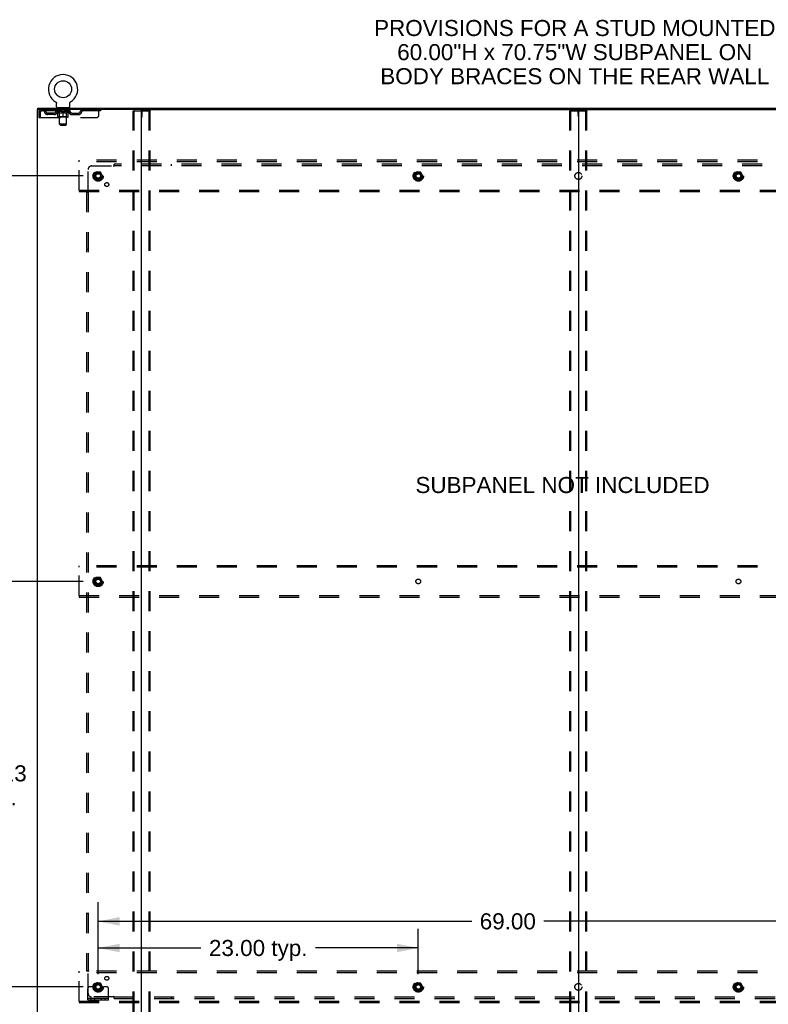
# Model space of a CAD drawing. Header units: inches. Extents: x 0 to 262, y 0 to 169.
# Tile 73 of 74: x 179 to 233, y 57 to 128. Entities that reach past the tile are written whole.
import ezdxf

# ---------------------------------------------------------------- set-up
doc = ezdxf.new("R2010")
doc.units = ezdxf.units.IN
doc.header["$LTSCALE"] = 14.384615
doc.header["$MEASUREMENT"] = 0
doc.linetypes.add('DOT', pattern=[0.2, 0.1, -0.1])
doc.linetypes.add('HIDDEN', pattern=[0.2, 0.1, -0.1])
doc.layers.get('0').update_dxf_attribs({"linetype": 'CONTINUOUS'})
for name, color, linetype in [('DEFAULT_2', 8, 'HIDDEN'), ('DIMENSIONS', 7, 'CONTINUOUS'), ('SUBPANEL', 7, 'CONTINUOUS'), ('WITNESSMARKS', 7, 'CONTINUOUS')]:
    doc.layers.add(name, color=color, linetype=linetype)
doc.styles.get("Standard").update_dxf_attribs({"font": 'arial.ttf'})
doc.dimstyles.new('DIMSTYLE_1', dxfattribs={"dimtxt": 1.153846, "dimasz": 1.538462, "dimexe": 0.09, "dimexo": 0.07, "dimgap": 0.0375, "dimtad": 0, "dimtih": 1, "dimtoh": 1, "dimzin": 4, "dimdsep": 46, "dimtxsty": 'Standard', "dimblk": '_FILLED', "dimblk1": '_FILLED', "dimblk2": '_FILLED', "dimcen": 0.09, "dimadec": 3, "dimazin": 1, "dimtfac": 1, "dimtdec": 3, "dimtofl": 0, "dimtmove": 0, "dimatfit": 3, "dimldrblk": '_FILLED', "dimfxl": 0, "dimtolj": 1, "dimtzin": 4, "dimarcsym": 0})

# ---------------------------------------------------------------- blocks, each defined once
blk = doc.blocks.new('_FILLED')
at = {"color": 0, "linetype": 'ByBlock'}
blk.add_solid([(0, 0), (-1, 0.2), (-1, -0.2)], dxfattribs=at)
blk = doc.blocks.new('*D3')
at = {"layer": 'DIMENSIONS', "color": 2, "linetype": 'Continuous'}
for p, q in [((184.966, 59.145), (184.966, 62.414)), ((207.966, 59.145), (207.966, 62.414)), ((184.966, 61.029), (192.352, 61.029)), ((207.966, 61.029), (200.579, 61.029))]:
    blk.add_line(p, q, dxfattribs=at)
at = {"layer": 'DIMENSIONS', "color": 2, "linetype": 'Continuous', "xscale": 1.5384615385, "yscale": 1.5384615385, "zscale": 1.5384615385, "rotation": 180}
blk.add_blockref('_FILLED', (184.966, 61.029), dxfattribs=at)
at = {"layer": 'DIMENSIONS', "color": 2, "linetype": 'Continuous', "xscale": 1.5384615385, "yscale": 1.5384615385, "zscale": 1.5384615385}
blk.add_blockref('_FILLED', (207.966, 61.029), dxfattribs=at)
at = {"layer": 'DIMENSIONS', "color": 2, "linetype": 'Continuous', "insert": (196.466, 61.606), "char_height": 1.1538, "width": 7.07321, "attachment_point": 2, "line_spacing_factor": 0.9}
blk.add_mtext('23.00 typ.', dxfattribs=at)
blk = doc.blocks.new('*D4')
at = {"layer": 'DIMENSIONS', "color": 2, "linetype": 'Continuous'}
for p, q in [((183.889, 116.483), (172.958, 116.483)), ((174.343, 116.483), (174.343, 90.504)), ((174.343, 58.233), (174.343, 88.197)), ((183.889, 58.233), (172.958, 58.233))]:
    blk.add_line(p, q, dxfattribs=at)
at = {"layer": 'DIMENSIONS', "color": 2, "linetype": 'Continuous', "xscale": 1.5384615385, "yscale": 1.5384615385, "zscale": 1.5384615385}
for p, rotation in [((174.343, 116.483), 90), ((174.343, 58.233), 270)]:
    blk.add_blockref('_FILLED', p, dxfattribs=dict(at, rotation=rotation))
at = {"layer": 'DIMENSIONS', "color": 2, "linetype": 'Continuous', "insert": (174.343, 89.928), "char_height": 1.1538, "width": 4.03203, "attachment_point": 2, "line_spacing_factor": 0.9}
blk.add_mtext('58.25', dxfattribs=at)
blk = doc.blocks.new('*D5')
at = {"layer": 'DIMENSIONS', "color": 2, "linetype": 'Continuous'}
for p, q in [((184.966, 59.145), (184.966, 64.329)), ((253.966, 59.145), (253.966, 64.329)), ((184.966, 62.944), (211.802, 62.944)), ((253.966, 62.944), (216.988, 62.944))]:
    blk.add_line(p, q, dxfattribs=at)
at = {"layer": 'DIMENSIONS', "color": 2, "linetype": 'Continuous', "xscale": 1.5384615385, "yscale": 1.5384615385, "zscale": 1.5384615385, "rotation": 180}
blk.add_blockref('_FILLED', (184.966, 62.944), dxfattribs=at)
at = {"layer": 'DIMENSIONS', "color": 2, "linetype": 'Continuous', "xscale": 1.5384615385, "yscale": 1.5384615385, "zscale": 1.5384615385}
blk.add_blockref('_FILLED', (253.966, 62.944), dxfattribs=at)
at = {"layer": 'DIMENSIONS', "color": 2, "linetype": 'Continuous', "insert": (214.395, 63.521), "char_height": 1.1538, "width": 4.03203, "attachment_point": 2, "line_spacing_factor": 0.9}
blk.add_mtext('69.00', dxfattribs=at)
blk = doc.blocks.new('*D6')
at = {"layer": 'DIMENSIONS', "color": 2, "linetype": 'Continuous'}
for p, q in [((183.889, 87.358), (176.431, 87.358)), ((177.815, 87.358), (177.815, 74.727)), ((177.815, 58.233), (177.815, 70.689)), ((183.889, 58.233), (176.431, 58.233))]:
    blk.add_line(p, q, dxfattribs=at)
at = {"layer": 'DIMENSIONS', "color": 2, "linetype": 'Continuous', "xscale": 1.5384615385, "yscale": 1.5384615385, "zscale": 1.5384615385}
for p, rotation in [((177.815, 87.358), 90), ((177.815, 58.233), 270)]:
    blk.add_blockref('_FILLED', p, dxfattribs=dict(at, rotation=rotation))
at = {"layer": 'DIMENSIONS', "color": 2, "linetype": 'Continuous', "insert": (177.815, 74.15), "char_height": 1.1538, "width": 4.03203, "attachment_point": 2, "line_spacing_factor": 0.9}
blk.add_mtext('29.13\\Ptyp.', dxfattribs=at)

msp = doc.modelspace()

# ---------------------------------------------------------------- linework, layer by layer
at = {"color": 7, "linetype": 'Continuous'}
for p, q in [((181.908, 121.805), (181.908, 121.805)), ((181.908, 121.805), (181.911, 121.803)), ((181.911, 121.803), (181.914, 121.801)), ((181.914, 121.801), (181.916, 121.8)), ((181.916, 121.8), (181.919, 121.798)), ((181.919, 121.798), (181.923, 121.795)), ((181.923, 121.795), (181.926, 121.792)), ((181.926, 121.792), (181.929, 121.789)), ((181.929, 121.789), (181.932, 121.786)), ((181.932, 121.786), (181.935, 121.783)), ((181.935, 121.783), (181.938, 121.78)), ((181.938, 121.78), (181.941, 121.777)), ((181.941, 121.777), (181.944, 121.773)), ((181.944, 121.773), (181.947, 121.77)), ((181.946, 121.77), (181.949, 121.766)), ((181.949, 121.766), (181.951, 121.763)), ((181.951, 121.763), (181.954, 121.759)), ((181.953, 121.759), (181.956, 121.755)), ((181.956, 121.755), (181.958, 121.751)), ((181.958, 121.751), (181.959, 121.747)), ((181.959, 121.747), (181.961, 121.743)), ((181.961, 121.743), (181.963, 121.739)), ((181.963, 121.739), (181.964, 121.735)), ((181.964, 121.735), (181.965, 121.731)), ((181.97, 121.705), (181.97, 121.701)), ((181.97, 121.701), (181.97, 121.697)), ((181.97, 121.448), (181.97, 121.697)), ((182.92, 121.448), (182.92, 121.697)), ((182.923, 121.727), (182.924, 121.731)), ((182.924, 121.731), (182.926, 121.735)), ((182.926, 121.735), (182.927, 121.739)), ((182.927, 121.739), (182.929, 121.743)), ((182.929, 121.743), (182.93, 121.747)), ((182.93, 121.747), (182.932, 121.751)), ((182.932, 121.751), (182.934, 121.755)), ((182.934, 121.755), (182.936, 121.759)), ((182.936, 121.759), (182.938, 121.763)), ((182.938, 121.763), (182.941, 121.766)), ((182.941, 121.766), (182.943, 121.77)), ((182.943, 121.77), (182.946, 121.773)), ((182.946, 121.773), (182.948, 121.777)), ((182.948, 121.777), (182.951, 121.78)), ((182.951, 121.78), (182.954, 121.783)), ((182.954, 121.783), (182.957, 121.786)), ((182.957, 121.786), (182.96, 121.789)), ((182.96, 121.789), (182.964, 121.792)), ((182.964, 121.792), (182.967, 121.795)), ((182.967, 121.795), (182.97, 121.798)), ((182.97, 121.798), (182.974, 121.8)), ((182.974, 121.8), (182.975, 121.801)), ((182.974, 121.8), (182.975, 121.801)), ((182.975, 121.801), (182.978, 121.803)), ((182.978, 121.803), (182.981, 121.805)), ((182.981, 121.805), (182.981, 121.805)), ((180.643, 121.254), (180.643, 121.358)), ((180.681, 121.254), (180.647, 121.254)), ((182.007, 121.388), (182.007, 121.358)), ((182.882, 121.388), (182.007, 121.388)), ((182.882, 121.388), (182.882, 121.358)), ((188.051, 121.254), (250.881, 121.254)), ((219.466, 121.214), (219.466, 53.502))]:
    msp.add_line(p, q, dxfattribs=at)
at = {"color": 3, "linetype": 'Continuous'}
for p, q in [((180.591, 121.254), (180.591, 53.462)), ((180.647, 121.254), (180.591, 121.254)), ((180.643, 121.358), (258.289, 121.358)), ((188.051, 121.254), (180.681, 121.254)), ((188.091, 53.502), (188.091, 121.214))]:
    msp.add_line(p, q, dxfattribs=at)
at = {"color": 7, "linetype": 'Continuous'}
for points in [[(181.965, 121.731), (181.966, 121.727), (181.967, 121.723), (181.968, 121.718), (181.969, 121.714), (181.969, 121.71), (181.97, 121.705), (181.97, 121.701)], [(182.92, 121.697), (182.92, 121.701), (182.92, 121.705), (182.92, 121.71), (182.921, 121.714), (182.922, 121.718), (182.922, 121.723), (182.923, 121.727)], [(182.92, 121.701), (182.92, 121.705), (182.92, 121.71), (182.921, 121.714), (182.922, 121.718)]]:
    msp.add_lwpolyline(points, dxfattribs=at)
msp.add_circle((182.445, 122.712), 0.609, dxfattribs=at)
for centre, radius, start, end in [((182.445, 122.712), 1.054, 300.39933, 239.60067), ((182.03, 121.448), 0.06, 180, 270), ((182.86, 121.448), 0.06, 270, 360), ((188.131, 121.214), 0.04, 90, 180), ((219.426, 121.214), 0.04, 0, 90), ((219.506, 121.214), 0.04, 90, 180)]:
    msp.add_arc(centre, radius, start, end, dxfattribs=at)
at = {"color": 3, "linetype": 'Continuous'}
msp.add_arc((188.051, 121.214), 0.04, 0, 90, dxfattribs=at)
at = {"layer": 'DEFAULT_2', "color": 8, "linetype": 'HIDDEN'}
for p, q in [((181.908, 121.805), (181.908, 121.805)), ((181.914, 121.801), (181.916, 121.8)), ((180.695, 121.087), (180.695, 120.692)), ((180.695, 121.087), (180.799, 121.087)), ((180.799, 121.087), (180.799, 120.692)), ((180.829, 120.692), (180.829, 121.087)), ((180.862, 121.254), (180.862, 121.15)), ((185.132, 121.15), (180.862, 121.15)), ((181.33, 120.899), (181.33, 121.003)), ((181.813, 121.003), (181.33, 121.003)), ((181.58, 120.899), (181.58, 121.003)), ((181.939, 121.113), (181.939, 121.15)), ((182.066, 121.024), (181.939, 121.113)), ((182.951, 121.113), (181.939, 121.113)), ((181.946, 121.145), (181.946, 121.15)), ((181.953, 121.142), (181.953, 121.145)), ((181.953, 121.142), (182.936, 121.142)), ((181.96, 121.142), (181.96, 121.145)), ((181.961, 121.142), (181.961, 121.145)), ((181.969, 121.145), (181.969, 121.15)), ((181.982, 121.142), (181.982, 121.145)), ((181.984, 121.142), (181.984, 121.145)), ((182.006, 121.145), (182.006, 121.15)), ((182.007, 121.15), (182.007, 121.254)), ((182.018, 121.142), (182.018, 121.145)), ((182.02, 121.142), (182.02, 121.145)), ((182.183, 121.145), (182.023, 121.145)), ((182.057, 121.145), (182.057, 121.15)), ((182.058, 121.142), (182.058, 121.145)), ((182.059, 121.142), (182.059, 121.145)), ((182.061, 121.142), (182.061, 121.145)), ((182.066, 121.024), (182.074, 121.024)), ((182.067, 121.142), (182.067, 121.145)), ((182.067, 121.142), (182.067, 121.145)), ((182.07, 121.142), (182.07, 121.145)), ((182.072, 121.142), (182.072, 121.145)), ((182.074, 120.733), (182.074, 121.058)), ((182.076, 121.142), (182.076, 121.145)), ((182.087, 121.142), (182.087, 121.145)), ((182.1, 121.388), (182.1, 121.358)), ((182.102, 121.142), (182.102, 121.147)), ((182.102, 121.142), (182.102, 121.145)), ((182.118, 121.142), (182.118, 121.145)), ((182.119, 121.145), (182.119, 121.15)), ((182.127, 121.142), (182.127, 121.145)), ((182.13, 121.142), (182.13, 121.145)), ((182.135, 121.298), (182.135, 121.378)), ((182.138, 121.142), (182.138, 121.145)), ((182.204, 121.288), (182.145, 121.288)), ((182.147, 121.142), (182.147, 121.148)), ((182.159, 121.142), (182.159, 121.145)), ((182.162, 121.142), (182.162, 121.145)), ((182.183, 121.142), (182.183, 121.145)), ((182.237, 121.145), (182.187, 121.145)), ((182.188, 121.024), (182.332, 121.024)), ((182.192, 121.145), (182.192, 121.15)), ((182.195, 120.736), (182.195, 121.11)), ((182.196, 120.198), (182.196, 121.278)), ((182.197, 121.142), (182.197, 121.145)), ((182.201, 121.142), (182.201, 121.145)), ((182.206, 121.142), (182.206, 121.149)), ((182.209, 121.142), (182.209, 121.145)), ((182.218, 121.142), (182.218, 121.145)), ((182.237, 121.142), (182.237, 121.145)), ((182.297, 121.145), (182.25, 121.145)), ((182.266, 121.142), (182.266, 121.145)), ((182.272, 121.145), (182.272, 121.15)), ((182.275, 121.142), (182.275, 121.145)), ((182.277, 121.142), (182.277, 121.15)), ((182.279, 121.142), (182.279, 121.145)), ((182.285, 121.142), (182.285, 121.145)), ((182.297, 121.142), (182.297, 121.145)), ((182.361, 121.145), (182.318, 121.145)), ((182.328, 121.142), (182.328, 121.145)), ((182.353, 121.145), (182.415, 121.148)), ((182.357, 121.145), (182.357, 121.15)), ((182.357, 121.145), (182.357, 121.15)), ((182.357, 121.15), (182.357, 121.15)), ((182.357, 121.142), (182.357, 121.145)), ((182.36, 121.142), (182.36, 121.145)), ((182.361, 121.142), (182.361, 121.145)), ((182.362, 121.142), (182.362, 121.145)), ((182.39, 121.145), (182.441, 121.145)), ((182.394, 121.142), (182.394, 121.145)), ((182.398, 121.145), (182.398, 121.147)), ((182.415, 121.145), (182.415, 121.148)), ((182.428, 121.142), (182.428, 121.145)), ((182.443, 121.145), (182.443, 121.145)), ((182.443, 121.142), (182.443, 121.145)), ((182.443, 121.142), (182.443, 121.145)), ((182.445, 121.145), (182.445, 121.15)), ((182.445, 121.15), (182.536, 121.145)), ((182.445, 120.704), (182.445, 121.059)), ((182.447, 121.142), (182.447, 121.145)), ((182.447, 121.142), (182.447, 121.145)), ((182.447, 121.145), (182.447, 121.145)), ((182.461, 121.142), (182.461, 121.145)), ((182.461, 121.145), (182.5, 121.145)), ((182.496, 121.142), (182.496, 121.145)), ((182.528, 121.142), (182.528, 121.145)), ((182.528, 121.142), (182.528, 121.145)), ((182.528, 121.145), (182.572, 121.145)), ((182.529, 121.142), (182.529, 121.145)), ((182.532, 121.145), (182.532, 121.15)), ((182.532, 121.15), (182.533, 121.15)), ((182.532, 121.142), (182.532, 121.145)), ((182.533, 121.145), (182.533, 121.15)), ((182.558, 121.024), (182.702, 121.024)), ((182.561, 121.142), (182.561, 121.145)), ((182.593, 121.142), (182.593, 121.145)), ((182.593, 121.145), (182.64, 121.145)), ((182.605, 121.142), (182.605, 121.145)), ((182.611, 121.142), (182.611, 121.145)), ((182.613, 121.142), (182.613, 121.15)), ((182.615, 121.142), (182.615, 121.145)), ((182.618, 121.145), (182.618, 121.15)), ((182.624, 121.142), (182.624, 121.145)), ((182.653, 121.142), (182.653, 121.145)), ((182.653, 121.145), (182.702, 121.145)), ((182.672, 121.142), (182.672, 121.145)), ((182.681, 121.142), (182.681, 121.145)), ((182.684, 121.142), (182.684, 121.149)), ((182.745, 121.288), (182.686, 121.288)), ((182.689, 121.142), (182.689, 121.145)), ((182.692, 121.142), (182.692, 121.145)), ((182.694, 120.198), (182.694, 121.278)), ((182.695, 120.736), (182.695, 121.11)), ((182.698, 121.145), (182.698, 121.15)), ((182.706, 121.142), (182.706, 121.145)), ((182.706, 121.145), (182.867, 121.145)), ((182.728, 121.142), (182.728, 121.145)), ((182.73, 121.142), (182.73, 121.145)), ((182.743, 121.142), (182.743, 121.148)), ((182.752, 121.142), (182.752, 121.145)), ((182.755, 121.298), (182.755, 121.378)), ((182.759, 121.142), (182.759, 121.145)), ((182.762, 121.142), (182.762, 121.145)), ((182.77, 121.145), (182.77, 121.15)), ((182.771, 121.142), (182.771, 121.145)), ((182.788, 121.142), (182.788, 121.147)), ((182.788, 121.142), (182.788, 121.145)), ((182.79, 121.388), (182.79, 121.358)), ((182.802, 121.142), (182.802, 121.145)), ((182.814, 121.142), (182.814, 121.145)), ((182.815, 120.733), (182.815, 121.058)), ((182.815, 121.024), (182.824, 121.024)), ((182.817, 121.142), (182.817, 121.145)), ((182.82, 121.142), (182.82, 121.145)), ((182.823, 121.142), (182.823, 121.145)), ((182.823, 121.142), (182.823, 121.145)), ((182.824, 121.024), (182.951, 121.113)), ((182.828, 121.142), (182.828, 121.145)), ((182.831, 121.142), (182.831, 121.145)), ((182.831, 121.142), (182.831, 121.145)), ((182.833, 121.145), (182.833, 121.15)), ((182.869, 121.142), (182.869, 121.145)), ((182.872, 121.142), (182.872, 121.145)), ((182.882, 121.15), (182.882, 121.254)), ((182.883, 121.145), (182.883, 121.15)), ((182.906, 121.142), (182.906, 121.145)), ((182.907, 121.142), (182.907, 121.145)), ((182.92, 121.145), (182.92, 121.15)), ((182.929, 121.142), (182.929, 121.145)), ((182.929, 121.142), (182.929, 121.145)), ((182.936, 121.142), (182.936, 121.145)), ((182.943, 121.145), (182.943, 121.15)), ((182.951, 121.113), (182.951, 121.15)), ((183.076, 121.003), (183.559, 121.003)), ((183.309, 120.899), (183.309, 121.003)), ((183.559, 120.899), (183.559, 121.003)), ((184.032, 121.254), (184.032, 121.15)), ((185.007, 120.817), (185.007, 121.254)), ((185.132, 121.254), (185.132, 121.15)), ((187.487, 53.576), (187.487, 121.141)), ((187.508, 121.171), (188.673, 121.171)), ((187.56, 53.576), (187.56, 121.141)), ((188.621, 53.576), (188.621, 121.141)), ((188.695, 53.576), (188.695, 121.141)), ((218.862, 53.576), (218.862, 121.141)), ((218.883, 121.171), (220.048, 121.171)), ((218.935, 53.576), (218.935, 121.141)), ((219.996, 53.576), (219.996, 121.141)), ((220.07, 53.576), (220.07, 121.141)), ((180.695, 120.692), (180.799, 120.692)), ((180.829, 120.692), (184.882, 120.692)), ((181.813, 120.899), (181.33, 120.899)), ((182.786, 120.704), (182.104, 120.704)), ((182.195, 120.736), (182.163, 120.704)), ((182.695, 120.736), (182.195, 120.736)), ((182.695, 120.736), (182.727, 120.704)), ((183.076, 120.899), (183.559, 120.899)), ((182.256, 120.138), (182.196, 120.198)), ((182.694, 120.198), (182.196, 120.198)), ((182.256, 120.138), (182.634, 120.138)), ((182.634, 120.138), (182.694, 120.198)), ((183.591, 117.504), (183.591, 117.608)), ((255.341, 117.608), (183.591, 117.608)), ((183.591, 115.462), (183.591, 117.504)), ((255.341, 117.504), (183.591, 117.504)), ((184.803, 116.756), (184.648, 116.488)), ((185.12, 116.761), (184.811, 116.761)), ((185.283, 116.488), (185.129, 116.756)), ((207.803, 116.756), (207.648, 116.488)), ((208.12, 116.761), (207.811, 116.761)), ((208.283, 116.488), (208.129, 116.756)), ((230.803, 116.756), (230.648, 116.488)), ((231.12, 116.761), (230.811, 116.761)), ((231.283, 116.488), (231.129, 116.756)), ((184.648, 116.478), (184.803, 116.211)), ((185.12, 116.206), (184.811, 116.206)), ((185.129, 116.211), (185.283, 116.478)), ((207.648, 116.478), (207.803, 116.211)), ((208.12, 116.206), (207.811, 116.206)), ((208.129, 116.211), (208.283, 116.478)), ((230.648, 116.478), (230.803, 116.211)), ((231.12, 116.206), (230.811, 116.206)), ((231.129, 116.211), (231.283, 116.478)), ((183.591, 115.462), (183.591, 115.358)), ((183.591, 115.462), (255.341, 115.462)), ((183.591, 115.358), (255.341, 115.358)), ((183.591, 88.379), (183.591, 88.483)), ((255.341, 88.483), (183.591, 88.483)), ((183.591, 86.337), (183.591, 88.379)), ((255.341, 88.379), (183.591, 88.379)), ((184.803, 87.631), (184.648, 87.363)), ((184.648, 87.353), (184.803, 87.086)), ((185.12, 87.636), (184.811, 87.636)), ((185.12, 87.081), (184.811, 87.081)), ((185.283, 87.363), (185.129, 87.631)), ((185.129, 87.086), (185.283, 87.353)), ((183.591, 86.337), (183.591, 86.233)), ((183.591, 86.337), (255.341, 86.337)), ((183.591, 86.233), (255.341, 86.233)), ((183.591, 59.254), (183.591, 59.358)), ((255.341, 59.358), (183.591, 59.358)), ((183.591, 57.212), (183.591, 59.254)), ((255.341, 59.254), (183.591, 59.254)), ((184.216, 57.285), (184.216, 58.108)), ((184.43, 58.233), (184.341, 58.233)), ((184.551, 58.233), (184.43, 58.233)), ((184.791, 58.233), (184.551, 58.233)), ((184.803, 58.506), (184.648, 58.238)), ((184.648, 58.228), (184.803, 57.961)), ((185.12, 58.511), (184.811, 58.511)), ((185.283, 58.238), (185.129, 58.506)), ((185.129, 57.961), (185.283, 58.228)), ((185.141, 58.233), (185.38, 58.233)), ((185.502, 58.233), (185.38, 58.233)), ((185.591, 58.233), (185.502, 58.233)), ((185.716, 57.285), (185.716, 58.108)), ((207.803, 58.506), (207.648, 58.238)), ((207.648, 58.228), (207.803, 57.961)), ((208.12, 58.511), (207.811, 58.511)), ((208.283, 58.238), (208.129, 58.506)), ((208.129, 57.961), (208.283, 58.228)), ((230.803, 58.506), (230.648, 58.238)), ((230.648, 58.228), (230.803, 57.961)), ((231.12, 58.511), (230.811, 58.511)), ((231.283, 58.238), (231.129, 58.506)), ((231.129, 57.961), (231.283, 58.228)), ((185.716, 57.389), (184.216, 57.389)), ((184.463, 57.285), (184.463, 57.389)), ((184.719, 57.285), (184.719, 57.389)), ((185.12, 57.956), (184.811, 57.956)), ((185.213, 57.285), (185.213, 57.389)), ((185.469, 57.285), (185.469, 57.389)), ((208.12, 57.956), (207.811, 57.956)), ((231.12, 57.956), (230.811, 57.956)), ((183.591, 57.212), (183.591, 57.108)), ((183.591, 57.212), (255.341, 57.212)), ((183.591, 57.108), (255.341, 57.108)), ((185.716, 57.285), (184.216, 57.285))]:
    msp.add_line(p, q, dxfattribs=at)
for points in [[(180.862, 121.254), (180.859, 121.253), (180.857, 121.25), (180.855, 121.245), (180.852, 121.238), (180.85, 121.229), (180.848, 121.218), (180.845, 121.205), (180.843, 121.191), (180.841, 121.176), (180.838, 121.16), (180.836, 121.142), (180.834, 121.124), (180.831, 121.106), (180.829, 121.087)], [(180.862, 121.15), (180.859, 121.15), (180.857, 121.149), (180.855, 121.147), (180.852, 121.144), (180.85, 121.14), (180.848, 121.136), (180.845, 121.132), (180.843, 121.126), (180.841, 121.121), (180.838, 121.114), (180.836, 121.108), (180.834, 121.101), (180.831, 121.094), (180.829, 121.087)], [(182.074, 121.058), (182.094, 121.05), (182.113, 121.043), (182.132, 121.037), (182.151, 121.032), (182.17, 121.027), (182.188, 121.024)], [(182.194, 121.024), (182.174, 121.027), (182.155, 121.032), (182.135, 121.037), (182.115, 121.043), (182.095, 121.05), (182.074, 121.058)], [(182.445, 121.059), (182.424, 121.051), (182.404, 121.043), (182.383, 121.037), (182.364, 121.032), (182.344, 121.027), (182.324, 121.024)], [(182.332, 121.024), (182.35, 121.027), (182.369, 121.032), (182.388, 121.037), (182.407, 121.043), (182.426, 121.05), (182.445, 121.057)], [(182.565, 121.024), (182.546, 121.027), (182.526, 121.032), (182.506, 121.037), (182.486, 121.043), (182.465, 121.051), (182.445, 121.059)], [(182.445, 121.057), (182.464, 121.05), (182.483, 121.043), (182.502, 121.037), (182.521, 121.032), (182.539, 121.027), (182.558, 121.024)], [(182.815, 121.058), (182.795, 121.05), (182.774, 121.043), (182.754, 121.037), (182.735, 121.032), (182.715, 121.027), (182.695, 121.024)], [(182.702, 121.024), (182.72, 121.027), (182.739, 121.032), (182.758, 121.037), (182.777, 121.043), (182.796, 121.05), (182.815, 121.058)], [(187.487, 121.141), (187.488, 121.149), (187.49, 121.156), (187.493, 121.162), (187.498, 121.167), (187.502, 121.169), (187.508, 121.171)], [(187.582, 121.171), (187.576, 121.169), (187.571, 121.167), (187.567, 121.162), (187.563, 121.156), (187.561, 121.149), (187.56, 121.141)], [(188.621, 121.141), (188.62, 121.149), (188.618, 121.156), (188.615, 121.162), (188.611, 121.167), (188.606, 121.169), (188.6, 121.171)], [(188.673, 121.171), (188.679, 121.169), (188.684, 121.167), (188.688, 121.162), (188.692, 121.156), (188.694, 121.149), (188.695, 121.141)], [(218.862, 121.141), (218.863, 121.149), (218.865, 121.156), (218.868, 121.162), (218.873, 121.167), (218.877, 121.169), (218.883, 121.171)], [(218.957, 121.171), (218.951, 121.169), (218.946, 121.167), (218.942, 121.162), (218.938, 121.156), (218.936, 121.149), (218.935, 121.141)], [(219.996, 121.141), (219.995, 121.149), (219.993, 121.156), (219.99, 121.162), (219.986, 121.167), (219.981, 121.169), (219.975, 121.171)], [(220.048, 121.171), (220.054, 121.169), (220.059, 121.167), (220.063, 121.162), (220.067, 121.156), (220.069, 121.149), (220.07, 121.141)]]:
    msp.add_lwpolyline(points, dxfattribs=at)
for centre, radius in [((184.966, 116.483), 0.372), ((184.966, 116.483), 0.356), ((184.966, 116.483), 0.312), ((207.966, 116.483), 0.372), ((207.966, 116.483), 0.356), ((207.966, 116.483), 0.312), ((230.966, 116.483), 0.372), ((230.966, 116.483), 0.356), ((230.966, 116.483), 0.312), ((184.966, 116.483), 0.204), ((184.966, 116.483), 0.188), ((184.966, 116.483), 0.183), ((184.966, 116.483), 0.165), ((207.966, 116.483), 0.204), ((207.966, 116.483), 0.188), ((207.966, 116.483), 0.183), ((207.966, 116.483), 0.165), ((230.966, 116.483), 0.204), ((230.966, 116.483), 0.188), ((230.966, 116.483), 0.183), ((230.966, 116.483), 0.165), ((184.966, 87.358), 0.372), ((184.966, 87.358), 0.356), ((184.966, 87.358), 0.312), ((184.966, 87.358), 0.204), ((184.966, 87.358), 0.188), ((184.966, 87.358), 0.183), ((184.966, 87.358), 0.165), ((184.966, 58.233), 0.372), ((184.966, 58.233), 0.356), ((184.966, 58.233), 0.312), ((184.966, 58.233), 0.204), ((184.966, 58.233), 0.188), ((184.966, 58.233), 0.183), ((184.966, 58.233), 0.165), ((207.966, 58.233), 0.372), ((207.966, 58.233), 0.356), ((207.966, 58.233), 0.312), ((207.966, 58.233), 0.204), ((207.966, 58.233), 0.188), ((207.966, 58.233), 0.183), ((207.966, 58.233), 0.165), ((230.966, 58.233), 0.372), ((230.966, 58.233), 0.356), ((230.966, 58.233), 0.312), ((230.966, 58.233), 0.204), ((230.966, 58.233), 0.188), ((230.966, 58.233), 0.183), ((230.966, 58.233), 0.165)]:
    msp.add_circle(centre, radius, dxfattribs=at)
at = {"layer": 'DEFAULT_2', "color": 8, "linetype": 'DOT'}
for centre in [(184.966, 116.483), (207.966, 116.483), (230.966, 116.483), (184.966, 87.358), (207.966, 87.358), (230.966, 87.358), (184.966, 58.233), (207.966, 58.233), (230.966, 58.233)]:
    msp.add_circle(centre, 0.17, dxfattribs=at)
at = {"layer": 'DEFAULT_2', "color": 8, "linetype": 'HIDDEN'}
for centre, radius, start, end in [((180.862, 121.087), 0.167, 90, 180), ((180.862, 121.087), 0.063, 90, 180), ((181.041, 121.087), 0.167, 8.07163, 90), ((181.042, 121.088), 0.0625, 7.98631, 90), ((181.33, 121.128), 0.229, 187.98631, 270), ((181.33, 121.128), 0.125, 188.07163, 270), ((181.813, 121.128), 0.125, 270, 351.92837), ((181.813, 121.128), 0.229, 270, 352.01369), ((182.102, 121.087), 0.167, 90, 171.92837), ((182.102, 121.088), 0.0625, 90, 172.01369), ((182.125, 121.378), 0.01, 0, 90), ((182.145, 121.298), 0.01, 180, 270), ((182.163, 121.11), 0.0318, 0, 90), ((182.186, 121.278), 0.01, 0, 90), ((182.704, 121.278), 0.01, 90, 180), ((182.727, 121.11), 0.0318, 90, 180), ((182.745, 121.298), 0.01, 270, 360), ((182.765, 121.378), 0.01, 90, 180), ((182.787, 121.087), 0.167, 8.07163, 90), ((182.788, 121.088), 0.0625, 7.98631, 90), ((183.076, 121.128), 0.229, 187.98631, 270), ((183.076, 121.128), 0.125, 188.07163, 270), ((183.559, 121.128), 0.125, 270, 351.92837), ((183.559, 121.128), 0.229, 270, 352.01369), ((183.848, 121.087), 0.167, 90, 171.92837), ((183.848, 121.088), 0.0625, 90, 172.01369), ((182.104, 120.733), 0.0296, 180, 270), ((182.786, 120.733), 0.0296, 270, 360), ((184.882, 120.817), 0.125, 270, 360), ((184.811, 116.751), 0.01, 90.01235, 149.98915), ((185.12, 116.751), 0.01, 30.01204, 89.98872), ((207.811, 116.751), 0.01, 90.01235, 149.98915), ((208.12, 116.751), 0.01, 30.01204, 89.98872), ((230.811, 116.751), 0.01, 90.01235, 149.98915), ((231.12, 116.751), 0.01, 30.01204, 89.98872), ((184.657, 116.483), 0.01, 150.01268, 209.98829), ((184.811, 116.216), 0.01, 210.01204, 269.98872), ((185.12, 116.216), 0.01, 270.01235, 329.98915), ((185.275, 116.483), 0.01, 330.01268, 29.98829), ((207.657, 116.483), 0.01, 150.01268, 209.98829), ((207.811, 116.216), 0.01, 210.01204, 269.98872), ((208.12, 116.216), 0.01, 270.01235, 329.98915), ((208.275, 116.483), 0.01, 330.01268, 29.98829), ((230.657, 116.483), 0.01, 150.01268, 209.98829), ((230.811, 116.216), 0.01, 210.01204, 269.98872), ((231.12, 116.216), 0.01, 270.01235, 329.98915), ((231.275, 116.483), 0.01, 330.01268, 29.98829), ((184.657, 87.358), 0.01, 150.01268, 209.98829), ((184.811, 87.626), 0.01, 90.01235, 149.98915), ((184.811, 87.091), 0.01, 210.01204, 269.98872), ((185.12, 87.626), 0.01, 30.01204, 89.98872), ((185.12, 87.091), 0.01, 270.01235, 329.98915), ((185.275, 87.358), 0.01, 330.01268, 29.98829), ((184.341, 58.108), 0.125, 90, 180), ((184.657, 58.233), 0.01, 150.01268, 209.98829), ((184.966, 58.233), 0.175, 180, 360), ((184.811, 58.501), 0.01, 90.01235, 149.98915), ((185.12, 58.501), 0.01, 30.01204, 89.98872), ((185.275, 58.233), 0.01, 330.01268, 29.98829), ((185.591, 58.108), 0.125, 0, 90), ((207.657, 58.233), 0.01, 150.01268, 209.98829), ((207.811, 58.501), 0.01, 90.01235, 149.98915), ((208.12, 58.501), 0.01, 30.01204, 89.98872), ((208.275, 58.233), 0.01, 330.01268, 29.98829), ((230.657, 58.233), 0.01, 150.01268, 209.98829), ((230.811, 58.501), 0.01, 90.01235, 149.98915), ((231.12, 58.501), 0.01, 30.01204, 89.98872), ((231.275, 58.233), 0.01, 330.01268, 29.98829), ((184.811, 57.966), 0.01, 210.01204, 269.98872), ((185.12, 57.966), 0.01, 270.01235, 329.98915), ((207.811, 57.966), 0.01, 210.01204, 269.98872), ((208.12, 57.966), 0.01, 270.01235, 329.98915), ((230.811, 57.966), 0.01, 210.01204, 269.98872), ((231.12, 57.966), 0.01, 270.01235, 329.98915)]:
    msp.add_arc(centre, radius, start, end, dxfattribs=at)
for centre, major_axis, ratio, start_param, end_param in [((182.445, 121.15), (0.506, 0.005), 0.05963, 2.96643, 3.140963), ((181.923, 121.141), (0.158, 0), 0.060556, 0.430652, 1.470503), ((182.445, 121.15), (0.506, 0), 0.060556, -3.141593, -2.96706), ((181.923, 121.135), (0.158, 0.002), 0.05963, 1.376596, 1.469874), ((182.445, 121.15), (0.506, 0.011), 0.05688, 2.791345, 2.965878), ((181.903, 121.141), (0.158, 0.002), 0.05963, 0.25549, 1.295341), ((181.958, 121.141), (0.158, -0.002), 0.05963, 0.605815, 1.645666), ((182.445, 121.15), (0.506, -0.005), 0.05963, -2.96643, -2.791898), ((181.958, 121.135), (0.158, 0), 0.060556, 1.551758, 1.645036), ((181.903, 121.135), (0.158, 0.003), 0.05688, 1.20151, 1.294789), ((181.959, 121.137), (0.131, 0.001), 0.05963, 1.065228, 1.614276), ((181.943, 121.137), (0.131, 0.003), 0.05688, 0.890143, 1.43919), ((181.99, 121.137), (0.131, 0), 0.060556, 1.240391, 1.789438), ((182.445, 121.15), (0.506, 0.015), 0.052395, 2.616403, 2.790936), ((181.9, 121.141), (0.158, 0.003), 0.05688, 0.080405, 1.120256), ((182.008, 121.141), (0.158, -0.003), 0.05688, 0.7809, 1.820751), ((182.445, 121.15), (0.506, -0.011), 0.05688, -2.791345, -2.616812), ((182.008, 121.135), (0.158, -0.002), 0.05963, 1.72692, 1.820198), ((181.9, 121.135), (0.158, 0.005), 0.052395, 1.026568, 1.119847), ((181.943, 121.137), (0.131, 0.004), 0.052395, 0.715201, 1.264248), ((182.034, 121.137), (0.131, -0.001), 0.05963, 1.415553, 1.9646), ((182.445, 121.15), (0.506, 0.02), 0.046319, 2.441654, 2.616187), ((182.071, 121.141), (0.158, -0.005), 0.052395, 0.955842, 1.995693), ((182.445, 121.15), (0.506, -0.015), 0.052395, -2.616403, -2.44187), ((181.914, 121.141), (0.158, 0.005), 0.052395, -0.094537, 0.945314), ((182.071, 121.135), (0.158, -0.003), 0.05688, 1.902006, 1.995284), ((181.914, 121.135), (0.158, 0.006), 0.046319, 0.851819, 0.945098), ((181.957, 121.137), (0.131, 0.005), 0.046319, 0.540452, 1.089499), ((182.091, 121.137), (0.131, -0.003), 0.05688, 1.590638, 2.139686), ((182.445, 121.15), (0.506, 0.024), 0.038841, 2.267123, 2.441656), ((182.146, 121.141), (0.158, -0.006), 0.046319, 1.130591, 2.170442), ((181.944, 121.141), (0.158, 0.006), 0.046319, -0.269286, 0.770565), ((182.445, 121.15), (0.506, -0.02), 0.046319, -2.441654, -2.267121), ((182.146, 121.135), (0.158, -0.005), 0.052395, 2.076947, 2.170226), ((181.944, 121.135), (0.158, 0.007), 0.038841, 0.677289, 0.770567), ((181.987, 121.137), (0.131, 0.006), 0.038841, 0.365921, 0.914969), ((182.158, 121.137), (0.131, -0.004), 0.052395, 1.76558, 2.314627), ((182.445, 121.15), (0.506, 0.027), 0.030195, 2.09281, 2.267343), ((182.23, 121.141), (0.158, -0.007), 0.038841, 1.305122, 2.344973), ((181.988, 121.141), (0.158, 0.007), 0.038841, -0.443817, 0.596034), ((182.445, 121.15), (0.506, -0.024), 0.038841, -2.267123, -2.092591), ((182.23, 121.135), (0.158, -0.006), 0.046319, 2.251696, 2.344975), ((181.988, 121.135), (0.158, 0.008), 0.030195, 0.502975, 0.596254), ((182.03, 121.137), (0.131, 0.007), 0.030195, 0.191608, 0.740655), ((182.235, 121.137), (0.131, -0.005), 0.046319, 1.940329, 2.489376), ((182.047, 121.141), (0.158, 0.008), 0.030195, -0.61813, 0.421721), ((182.445, 121.15), (0.506, 0.029), 0.020645, 1.918687, 2.09322), ((182.32, 121.141), (0.158, -0.008), 0.030195, 1.479435, 2.519286), ((182.445, 121.15), (0.506, -0.027), 0.030195, -2.09281, -1.918277), ((182.32, 121.135), (0.158, -0.007), 0.038841, 2.426227, 2.519505), ((182.047, 121.135), (0.158, 0.009), 0.020645, 0.328852, 0.422131), ((182.086, 121.137), (0.131, 0.007), 0.020645, 0.017485, 0.566532), ((182.317, 121.137), (0.131, -0.006), 0.038841, 2.11486, 2.663907), ((182.118, 121.141), (0.158, 0.009), 0.020645, -0.792253, 0.247598), ((182.445, 121.15), (0.506, 0.03), 0.010478, 1.744704, 1.919237), ((182.414, 121.141), (0.158, -0.009), 0.020645, 1.653558, 2.693409), ((182.445, 121.15), (0.506, -0.029), 0.020645, -1.918687, -1.744154), ((182.414, 121.135), (0.158, -0.008), 0.030195, 2.60054, 2.693819), ((182.118, 121.135), (0.158, 0.009), 0.010478, 0.154869, 0.248148), ((182.153, 121.137), (0.131, 0.008), 0.010478, 6.126688, 6.675735), ((182.404, 121.137), (0.131, -0.007), 0.030195, 2.289173, 2.83822), ((182.199, 121.141), (0.158, 0.009), 0.010478, -0.966236, -0.000846), ((182.509, 121.141), (0.158, -0.009), 0.010478, 1.827541, 2.867392), ((182.445, 121.15), (0.506, -0.03), 0.010478, -1.744704, -1.570171), ((182.509, 121.135), (0.158, -0.009), 0.020645, 2.774664, 2.867942), ((182.492, 121.137), (0.131, -0.007), 0.020645, 2.463296, 3.012344), ((182.38, 121.141), (0.158, 0.009), 0.010478, 0.274201, 1.314052), ((182.311, 121.137), (0.131, 0.008), 0.010478, -0.000298, 0.504314), ((182.287, 121.135), (0.158, 0.009), 0.010478, 0.192946, 0.399283), ((182.445, 121.15), (0.506, 0.03), 0.010478, -1.578586, -1.396888), ((182.602, 121.135), (0.158, -0.009), 0.010478, 2.948646, 3.041925), ((182.578, 121.137), (0.131, -0.008), 0.010478, 2.637279, 3.142076), ((182.475, 121.141), (0.158, 0.009), 0.020645, 0.448184, 1.488034), ((182.398, 121.137), (0.131, 0.007), 0.020645, 0.129249, 0.678296), ((182.38, 121.135), (0.158, 0.009), 0.020645, 0.273651, 0.366929), ((182.691, 121.141), (0.158, -0.009), 0.010478, -3.140747, -2.175357), ((182.445, 121.15), (0.506, 0.029), 0.020645, -1.397439, -1.222906), ((182.445, 121.15), (0.506, -0.03), 0.010478, 1.222355, 1.396888), ((182.569, 121.141), (0.158, 0.008), 0.030195, 0.622307, 1.662158), ((182.486, 121.137), (0.131, 0.007), 0.030195, 0.303372, 0.852419), ((182.736, 121.137), (0.131, -0.008), 0.010478, 2.749043, 3.29809), ((182.771, 121.141), (0.158, -0.009), 0.020645, 2.893995, 3.933846), ((182.475, 121.135), (0.158, 0.008), 0.030195, 0.447774, 0.541052), ((182.771, 121.135), (0.158, -0.009), 0.010478, 2.893445, 2.986723), ((182.445, 121.15), (0.506, 0.027), 0.030195, -1.223315, -1.048783), ((182.445, 121.15), (0.506, -0.029), 0.020645, 1.048373, 1.222906), ((182.66, 121.141), (0.158, 0.007), 0.038841, 0.79662, 1.836471), ((182.572, 121.137), (0.131, 0.006), 0.038841, 0.477686, 1.026733), ((182.803, 121.137), (0.131, -0.007), 0.020645, 2.57506, 3.124108), ((182.842, 121.141), (0.158, -0.008), 0.030195, 2.719872, 3.759723), ((182.743, 121.141), (0.158, 0.006), 0.046319, 0.971151, 2.011002), ((182.569, 121.135), (0.158, 0.007), 0.038841, 0.622087, 0.715366), ((182.842, 121.135), (0.158, -0.009), 0.020645, 2.719462, 2.812741), ((182.445, 121.15), (0.506, 0.024), 0.038841, -1.049002, -0.874469), ((182.445, 121.15), (0.506, -0.027), 0.030195, 0.87425, 1.048783), ((182.655, 121.137), (0.131, 0.005), 0.046319, 0.652216, 1.201263), ((182.818, 121.141), (0.158, 0.005), 0.052395, 1.1459, 2.185751), ((182.859, 121.137), (0.131, -0.007), 0.030195, 2.400937, 2.949985), ((182.901, 121.141), (0.158, -0.007), 0.038841, 2.545558, 3.585409), ((182.731, 121.137), (0.131, 0.004), 0.052395, 0.826965, 1.376012), ((182.66, 121.135), (0.158, 0.006), 0.046319, 0.796618, 0.889896), ((182.901, 121.135), (0.158, -0.008), 0.030195, 2.545339, 2.638617), ((182.881, 121.141), (0.158, 0.003), 0.05688, 1.320842, 2.360692), ((182.445, 121.15), (0.506, 0.02), 0.046319, -0.874471, -0.699939), ((182.445, 121.15), (0.506, -0.024), 0.038841, 0.699936, 0.874469), ((182.946, 121.141), (0.158, -0.006), 0.046319, 2.371028, 3.410879), ((182.903, 121.137), (0.131, -0.006), 0.038841, 2.226624, 2.775671), ((182.932, 121.141), (0.158, 0.002), 0.05963, 1.495927, 2.535778), ((182.799, 121.137), (0.131, 0.003), 0.05688, 1.001907, 1.550954), ((182.976, 121.141), (0.158, -0.005), 0.052395, 2.196279, 3.23613), ((182.743, 121.135), (0.158, 0.005), 0.052395, 0.971367, 1.064645), ((182.932, 121.137), (0.131, -0.005), 0.046319, 2.052093, 2.601141), ((182.967, 121.141), (0.158, 0), 0.060556, 1.671089, 2.71094), ((182.946, 121.135), (0.158, -0.007), 0.038841, 2.371026, 2.464304), ((182.989, 121.141), (0.158, -0.003), 0.05688, 2.021337, 3.061188), ((182.445, 121.15), (0.506, 0.015), 0.052395, -0.699723, -0.52519), ((182.445, 121.15), (0.506, -0.02), 0.046319, 0.525406, 0.699939), ((182.986, 121.141), (0.158, -0.002), 0.05963, 1.846251, 2.886102), ((182.856, 121.137), (0.131, 0.001), 0.05963, 1.176993, 1.72604), ((182.947, 121.137), (0.131, -0.004), 0.052395, 1.877344, 2.426392), ((182.9, 121.137), (0.131, 0), 0.060556, 1.352155, 1.901202), ((182.946, 121.137), (0.131, -0.003), 0.05688, 1.702402, 2.25145), ((182.931, 121.137), (0.131, -0.001), 0.05963, 1.527317, 2.076364), ((182.818, 121.135), (0.158, 0.003), 0.05688, 1.146309, 1.239587), ((182.976, 121.135), (0.158, -0.006), 0.046319, 2.196495, 2.289773), ((182.445, 121.15), (0.506, 0.011), 0.05688, -0.524781, -0.350248), ((182.445, 121.15), (0.506, -0.015), 0.052395, 0.350657, 0.52519), ((182.881, 121.135), (0.158, 0.002), 0.05963, 1.321394, 1.414673), ((182.989, 121.135), (0.158, -0.005), 0.052395, 2.021746, 2.115024), ((182.445, 121.15), (0.506, 0.005), 0.05963, -0.349695, -0.175162), ((182.445, 121.15), (0.506, -0.011), 0.05688, 0.175715, 0.350248), ((182.932, 121.135), (0.158, 0), 0.060556, 1.496556, 1.589835), ((182.986, 121.135), (0.158, -0.003), 0.05688, 1.846804, 1.940083), ((182.967, 121.135), (0.158, -0.002), 0.05963, 1.671719, 1.764997), ((182.445, 121.15), (0.506, 0), 0.060556, -0.174533, 0), ((182.445, 121.15), (0.506, -0.005), 0.05963, 0.000629, 0.175162)]:
    msp.add_ellipse(centre, major_axis=major_axis, ratio=ratio, start_param=start_param, end_param=end_param, dxfattribs=at)
at = {"layer": 'SUBPANEL', "color": 8, "linetype": 'HIDDEN'}
for p, q in [((184.247, 115.362), (184.247, 116.952)), ((184.497, 117.202), (186.087, 117.202)), ((186.105, 117.221), (186.098, 117.213)), ((186.122, 117.161), (186.122, 117.327)), ((252.81, 117.327), (186.122, 117.327)), ((252.81, 117.202), (186.122, 117.202)), ((190.247, 117.202), (190.247, 117.327)), ((184.122, 115.327), (184.122, 59.389)), ((184.122, 115.327), (184.288, 115.327)), ((184.247, 115.327), (184.247, 59.389)), ((184.247, 111.202), (184.122, 111.202)), ((184.247, 63.514), (184.122, 63.514)), ((184.122, 59.389), (184.288, 59.389)), ((184.228, 59.372), (184.235, 59.365)), ((184.247, 57.764), (184.247, 59.354)), ((186.087, 57.514), (184.497, 57.514)), ((186.122, 57.389), (186.122, 57.555)), ((186.122, 57.514), (252.81, 57.514)), ((186.122, 57.389), (252.81, 57.389)), ((190.247, 57.514), (190.247, 57.389))]:
    msp.add_line(p, q, dxfattribs=at)
for points in [[(186.098, 117.213), (186.096, 117.211), (186.094, 117.209), (186.092, 117.207), (186.09, 117.205), (186.088, 117.204), (186.087, 117.202)], [(186.1, 117.183), (186.097, 117.187), (186.095, 117.19), (186.094, 117.192), (186.093, 117.194), (186.091, 117.196), (186.09, 117.198), (186.088, 117.2), (186.087, 117.202)], [(186.122, 117.161), (186.12, 117.162), (186.119, 117.162), (186.117, 117.163), (186.115, 117.164), (186.114, 117.165), (186.112, 117.167), (186.111, 117.168), (186.109, 117.169), (186.108, 117.171), (186.106, 117.173), (186.105, 117.174), (186.104, 117.176), (186.102, 117.178), (186.101, 117.18), (186.1, 117.183)], [(186.122, 117.24), (186.12, 117.238), (186.119, 117.236), (186.117, 117.233), (186.115, 117.231), (186.113, 117.229), (186.112, 117.227), (186.11, 117.226), (186.108, 117.224), (186.107, 117.222), (186.105, 117.221)], [(184.208, 115.327), (184.211, 115.329), (184.213, 115.33), (184.215, 115.332), (184.218, 115.334), (184.22, 115.336), (184.221, 115.337), (184.223, 115.339), (184.225, 115.341), (184.227, 115.342), (184.228, 115.344), (184.234, 115.349)], [(184.234, 115.349), (184.235, 115.351), (184.238, 115.353), (184.24, 115.355), (184.242, 115.357), (184.244, 115.359), (184.245, 115.361), (184.247, 115.362)], [(184.262, 115.352), (184.259, 115.353), (184.257, 115.355), (184.255, 115.356), (184.253, 115.358), (184.251, 115.359), (184.249, 115.361), (184.247, 115.362)], [(184.288, 115.327), (184.287, 115.329), (184.286, 115.33), (184.286, 115.332), (184.285, 115.334), (184.284, 115.335), (184.282, 115.337), (184.281, 115.338), (184.28, 115.34), (184.278, 115.341), (184.276, 115.343), (184.274, 115.344), (184.273, 115.345), (184.271, 115.347), (184.269, 115.348), (184.266, 115.349), (184.262, 115.352)], [(184.208, 59.389), (184.211, 59.388), (184.213, 59.386), (184.215, 59.384), (184.218, 59.382), (184.22, 59.381), (184.221, 59.379), (184.223, 59.377), (184.225, 59.376), (184.227, 59.374), (184.228, 59.372)], [(184.235, 59.365), (184.238, 59.363), (184.24, 59.361), (184.242, 59.359), (184.244, 59.357), (184.245, 59.356), (184.247, 59.354)], [(184.266, 59.367), (184.262, 59.364), (184.259, 59.363), (184.257, 59.361), (184.255, 59.36), (184.253, 59.358), (184.251, 59.357), (184.249, 59.355), (184.247, 59.354)], [(184.288, 59.389), (184.287, 59.388), (184.286, 59.386), (184.286, 59.384), (184.285, 59.383), (184.284, 59.381), (184.282, 59.38), (184.281, 59.378), (184.28, 59.376), (184.278, 59.375), (184.276, 59.374), (184.274, 59.372), (184.273, 59.371), (184.271, 59.37), (184.269, 59.368), (184.266, 59.367)], [(186.097, 57.529), (186.095, 57.527), (186.094, 57.524), (186.093, 57.522), (186.091, 57.52), (186.09, 57.518), (186.088, 57.516), (186.087, 57.514)], [(186.1, 57.501), (186.098, 57.503), (186.096, 57.505), (186.094, 57.507), (186.092, 57.509), (186.09, 57.511), (186.088, 57.513), (186.087, 57.514)], [(186.122, 57.555), (186.12, 57.555), (186.119, 57.554), (186.117, 57.553), (186.115, 57.552), (186.114, 57.551), (186.112, 57.55), (186.111, 57.548), (186.109, 57.547), (186.108, 57.545), (186.106, 57.544), (186.105, 57.542), (186.104, 57.54), (186.102, 57.538), (186.101, 57.536), (186.1, 57.534), (186.097, 57.529)], [(186.122, 57.476), (186.12, 57.478), (186.119, 57.481), (186.117, 57.483), (186.115, 57.485), (186.113, 57.487), (186.112, 57.489), (186.11, 57.491), (186.108, 57.492), (186.107, 57.494), (186.105, 57.496), (186.1, 57.501)]]:
    msp.add_lwpolyline(points, dxfattribs=at)
for centre, radius in [((184.966, 116.483), 0.25), ((207.966, 116.483), 0.25), ((219.466, 116.483), 0.25), ((230.966, 116.483), 0.25), ((185.585, 115.864), 0.141), ((184.966, 87.358), 0.25), ((185.585, 58.852), 0.141), ((184.966, 58.233), 0.25), ((207.966, 58.233), 0.25), ((219.466, 58.233), 0.25), ((230.966, 58.233), 0.25)]:
    msp.add_circle(centre, radius, dxfattribs=at)
for centre, start, end in [((184.497, 116.952), 90, 180), ((184.497, 57.764), 180, 270)]:
    msp.add_arc(centre, 0.25, start, end, dxfattribs=at)
at = {"layer": 'WITNESSMARKS', "color": 40, "linetype": 'Continuous'}
for p, q in [((188.028, 121.129), (188.153, 121.129)), ((188.028, 121.067), (188.153, 121.067)), ((188.028, 121.004), (188.153, 121.004)), ((188.028, 120.942), (188.153, 120.942)), ((219.403, 121.129), (219.528, 121.129)), ((219.403, 121.067), (219.528, 121.067)), ((219.403, 121.004), (219.528, 121.004)), ((219.403, 120.942), (219.528, 120.942)), ((188.028, 120.879), (188.153, 120.879)), ((188.028, 120.754), (188.153, 120.754)), ((219.403, 120.817), (219.528, 120.817))]:
    msp.add_line(p, q, dxfattribs=at)

# ---------------------------------------------------------------- texts
at = {"layer": 'DIMENSIONS', "color": 2, "linetype": 'Continuous', "char_height": 1.15385, "attachment_point": 2, "line_spacing_factor": 0.9}
for s, insert, width in [('PROVISIONS FOR A STUD MOUNTED\\P60.00"H x 70.75"W SUBPANEL ON\\PBODY BRACES ON THE REAR WALL', (219.206, 127.687), 28.77752), ('SUBPANEL NOT INCLUDED', (218.326, 94.86), 21.09951)]:
    msp.add_mtext(s, dxfattribs=dict(at, insert=insert, width=width))

# ---------------------------------------------------------------- dimensions: what is measured, and where the dimension line sits
at = {"layer": 'DIMENSIONS', "color": 2, "linetype": 'Continuous'}
dim = msp.add_linear_dim(base=(174.343, 116.483), p1=(183.959, 58.233), p2=(183.959, 116.483), angle=90, dimstyle='DIMSTYLE_1', dxfattribs=at)
dim.commit()
dim.dimension.update_dxf_attribs({"geometry": '*D4', "text_midpoint": (174.342, 89.344), "dimtype": 160})
dim = msp.add_linear_dim(base=(177.815146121, 58.233137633), p1=(183.95886411, 87.358137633), p2=(183.95886411, 58.233137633), angle=270, text='<>\\Ptyp.', dimstyle='DIMSTYLE_1', dxfattribs=at)
dim.commit()
dim.dimension.update_dxf_attribs({"geometry": '*D6', "text_midpoint": (177.815146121, 72.707909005), "dimtype": 160})
dim = msp.add_linear_dim(base=(253.966, 62.944), p1=(184.966, 59.075), p2=(253.966, 59.075), dimstyle='DIMSTYLE_1', dxfattribs=at)
dim.commit()
dim.dimension.update_dxf_attribs({"geometry": '*D5', "text_midpoint": (214.386, 62.938), "dimtype": 160})
dim = msp.add_linear_dim(base=(207.966, 61.029), p1=(184.966, 59.075), p2=(207.966, 59.075), text='<> typ.', dimstyle='DIMSTYLE_1', dxfattribs=at)
dim.commit()
dim.dimension.update_dxf_attribs({"geometry": '*D3', "text_midpoint": (196.466, 61.029), "dimtype": 160})

doc.saveas('drawing.dxf')
